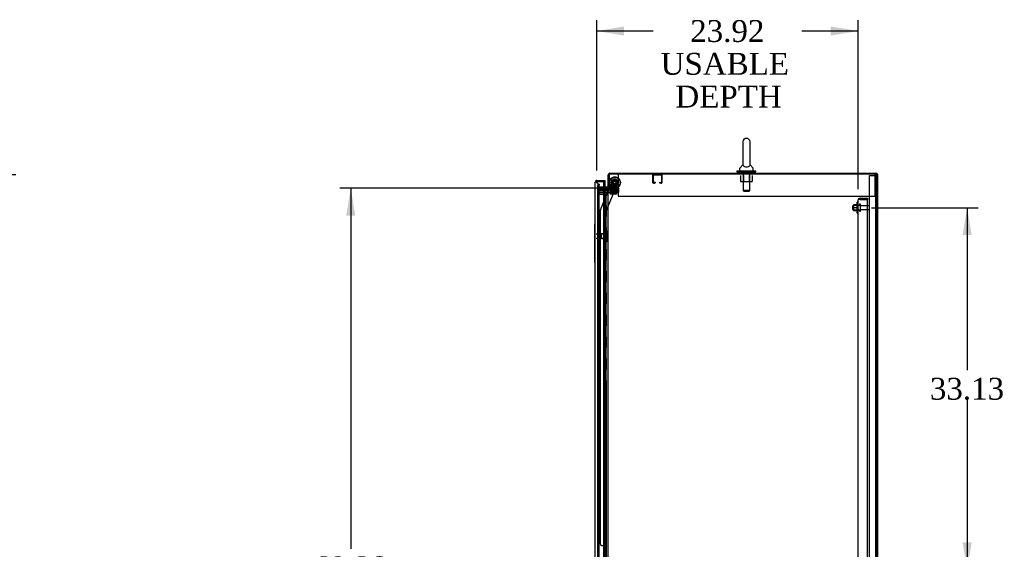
# Model space of a CAD drawing. Header units: inches. Extents: x 2 to 538, y -2 to 358.
# Tile 18 of 24: x 194 to 284, y 190 to 239. Entities that reach past the tile are written whole.
import ezdxf
from ezdxf.enums import TextEntityAlignment as Align
from ezdxf.lldxf.tags import DXFTag

# ---------------------------------------------------------------- set-up
doc = ezdxf.new("R2010")
doc.units = ezdxf.units.IN
doc.header["$MEASUREMENT"] = 0
for name, color, linetype in [('COM41309', 7, 'Continuous'), ('COM43135', 7, 'Continuous'), ('COM50570', 7, 'Continuous'), ('COM50800-2', 7, 'Continuous'), ('COM52265-5', 7, 'Continuous'), ('COM54746-68', 7, 'Continuous'), ('COM55702-64', 7, 'Continuous'), ('COM70096', 7, 'Continuous'), ('COM70099', 7, 'Continuous'), ('COM70108-4', 7, 'Continuous'), ('COM70219', 7, 'Continuous'), ('COM70839-4', 7, 'Continuous'), ('COM71153-4', 7, 'Continuous'), ('COM71154-4', 7, 'Continuous'), ('Default', 7, 'Continuous'), ('GSK86006', 7, 'Continuous'), ('LAB20183', 7, 'Continuous'), ('NTS16540', 7, 'Continuous'), ('NTS166105', 7, 'Continuous'), ('NTS166905', 7, 'Continuous'), ('NTS18147', 7, 'Continuous'), ('ROL87452', 7, 'Continuous'), ('RVT17786', 7, 'Continuous'), ('SCC180005', 7, 'Continuous'), ('SCS00680', 7, 'Continuous'), ('STD26094', 7, 'Continuous'), ('STD26265', 7, 'Continuous'), ('WAF25059', 7, 'Continuous'), ('WAF25362', 7, 'Continuous'), ('WAF25376', 7, 'Continuous'), ('WAM254785', 7, 'Continuous'), ('WAM30038', 7, 'Continuous')]:
    doc.layers.add(name, color=color, linetype=linetype)
doc.styles.add('SEACAD_Times_New_Roman', font='times.ttf')
tags = doc.linetypes.add('HIDDEN2', pattern=[0.1875, 0.125, -0.0625]).pattern_tags.tags
tags[6:7] = [DXFTag(74, 4), DXFTag(75, 0), DXFTag(340, '0'), DXFTag(46, 0.0), DXFTag(50, 0.0), DXFTag(44, 0.0), DXFTag(45, 0.0)]
tags[4:5] = [DXFTag(74, 4), DXFTag(75, 0), DXFTag(340, '0'), DXFTag(46, 0.0), DXFTag(50, 0.0), DXFTag(44, 0.0), DXFTag(45, 0.0)]
doc.dimstyles.new('HAMMOND_(STH_-_540x360)', dxfattribs={"dimtxt": 2, "dimasz": 2.5, "dimexe": 1, "dimexo": 1, "dimgap": 0.5, "dimtad": 0, "dimtih": 1, "dimtoh": 1, "dimzin": 0, "dimdsep": 46, "dimtxsty": 'SEACAD_Times_New_Roman', "dimblk1": '_SE_FILLED', "dimblk2": '_SE_FILLED', "dimsah": 1, "dimcen": 1, "dimadec": 0, "dimazin": 0, "dimtfac": 0.8, "dimtofl": 0, "dimtmove": 0, "dimatfit": 3, "dimfxl": 1, "dimtolj": 1, "dimtzin": 0, "dimarcsym": 0})

# ---------------------------------------------------------------- blocks, each defined once
blk = doc.blocks.new('SE2')
at = {"layer": 'COM41309', "color": 7, "linetype": 'HIDDEN2'}
for p, q in [((249.091, 224.72), (249.091, 224.535)), ((249.091, 224.535), (249.091, 222.72)), ((272.591, 224.72), (272.591, 224.535)), ((272.591, 224.535), (272.591, 222.72)), ((249.091, 222.72), (272.591, 222.72))]:
    blk.add_line(p, q, dxfattribs=at)
at = {"layer": 'COM43135', "color": 7, "linetype": 'HIDDEN2'}
for p, q in [((271.062, 222.35), (271.062, 222.351)), ((271.062, 222.351), (271.062, 222.351)), ((271.062, 222.351), (271.062, 222.351)), ((271.062, 154.72), (271.062, 222.35)), ((271.165, 222.41), (271.098, 222.46)), ((271.247, 222.41), (271.098, 222.41)), ((271.247, 222.41), (271.165, 222.41)), ((271.247, 222.535), (271.937, 222.535)), ((271.247, 222.41), (271.937, 222.41)), ((271.247, 222.41), (271.247, 222.41)), ((271.247, 222.41), (271.937, 222.41)), ((271.937, 222.535), (271.937, 222.41)), ((271.937, 154.66), (271.937, 222.41))]:
    blk.add_line(p, q, dxfattribs=at)
for start, end in [(143.80595, 179.87917), (179.94113, 180), (90, 143.80595)]:
    blk.add_arc((271.247, 222.35), 0.185, start, end, dxfattribs=at)
blk.add_open_spline([(271.098, 222.41), (271.086, 222.4), (271.077, 222.39), (271.068, 222.375), (271.066, 222.37), (271.063, 222.361), (271.062, 222.356), (271.062, 222.351)], degree=3, knots=[0, 0, 0, 0, 0.5, 0.5, 0.75, 0.75, 1, 1, 1, 1], dxfattribs=at)
at = {"layer": 'COM50570', "color": 7, "linetype": 'HIDDEN2'}
for p, q in [((252.281, 223.95), (252.281, 224.677)), ((252.321, 223.95), (252.321, 224.677)), ((252.324, 224.68), (253.051, 224.68)), ((253.054, 224.677), (253.054, 223.95)), ((253.094, 224.677), (253.094, 223.95)), ((252.426, 223.947), (252.324, 223.947)), ((252.426, 223.907), (252.324, 223.907)), ((252.429, 224.001), (252.429, 223.95)), ((252.469, 224.001), (252.429, 224.001)), ((252.469, 224.001), (252.469, 223.95)), ((252.906, 223.95), (252.906, 224.001)), ((252.906, 224.001), (252.946, 224.001)), ((252.946, 223.95), (252.946, 224.001)), ((253.051, 223.947), (252.949, 223.947)), ((253.051, 223.907), (252.949, 223.907))]:
    blk.add_line(p, q, dxfattribs=at)
for centre, radius, start, end in [((252.324, 224.677), 0.043, 90, 180), ((252.324, 224.677), 0.003, 90, 180), ((253.051, 224.677), 0.043, 0, 90), ((253.051, 224.677), 0.003, 0, 90), ((252.324, 223.95), 0.043, 180, 270), ((252.324, 223.95), 0.003, 180, 270), ((252.426, 223.95), 0.003, 270, 0), ((252.426, 223.95), 0.043, 270, 0), ((252.949, 223.95), 0.043, 180, 270), ((252.949, 223.95), 0.003, 180, 270), ((253.051, 223.95), 0.003, 270, 0), ((253.051, 223.95), 0.043, 270, 0)]:
    blk.add_arc(centre, radius, start, end, dxfattribs=at)
at = {"layer": 'COM50800-2', "color": 7, "linetype": 'HIDDEN2'}
blk.add_line((272.749, 152.785), (272.749, 224.72), dxfattribs=at)
at = {"layer": 'COM50800-2', "color": 7, "linetype": 'Continuous'}
for p, q in [((272.874, 224.72), (272.779, 224.72)), ((272.874, 152.785), (272.874, 224.72))]:
    blk.add_line(p, q, dxfattribs=at)
at = {"layer": 'COM52265-5', "color": 7, "linetype": 'Continuous'}
for p, q in [((272.779, 224.72), (248.281, 224.72)), ((248.281, 224.72), (248.281, 223.47)), ((272.779, 152.785), (272.779, 224.72)), ((247.769, 223.44), (248.138, 223.44)), ((248.186, 223.44), (248.138, 223.44)), ((248.186, 223.44), (248.329, 223.44)), ((248.186, 154.065), (248.186, 223.44)), ((248.329, 223.47), (248.281, 223.47)), ((248.329, 223.44), (248.329, 223.47))]:
    blk.add_line(p, q, dxfattribs=at)
at = {"layer": 'COM52265-5', "color": 7, "linetype": 'HIDDEN2'}
for p, q in [((247.219, 223.44), (247.769, 223.44)), ((247.219, 154.065), (247.219, 223.44))]:
    blk.add_line(p, q, dxfattribs=at)
at = {"layer": 'COM54746-68', "color": 7, "linetype": 'HIDDEN2'}
for p, q in [((247.769, 222.859), (247.283, 222.859)), ((247.283, 222.859), (247.283, 154.859)), ((247.826, 222.868), (247.826, 222.894)), ((247.826, 222.894), (247.876, 222.894)), ((247.876, 222.868), (247.826, 222.868)), ((247.838, 222.868), (247.838, 222.859)), ((247.838, 222.859), (247.838, 154.859)), ((247.876, 222.894), (247.901, 222.894)), ((247.876, 222.868), (247.901, 222.868)), ((247.888, 221.859), (247.888, 222.859)), ((247.901, 222.894), (247.951, 222.894)), ((247.951, 222.868), (247.901, 222.868)), ((247.929, 221.859), (247.929, 222.859)), ((247.938, 222.859), (247.938, 222.868)), ((247.938, 154.859), (247.938, 222.859)), ((247.951, 222.894), (247.951, 222.868)), ((248.005, 221.859), (248.005, 222.859)), ((247.877, 220.859), (247.877, 221.859)), ((247.974, 221.859), (248.005, 221.859)), ((248, 221.859), (248, 220.859)), ((248.005, 220.859), (248.005, 221.859)), ((247.888, 219.859), (247.888, 220.859)), ((247.929, 219.859), (247.929, 220.859)), ((247.974, 220.859), (248.005, 220.859)), ((248.005, 219.859), (248.005, 220.859)), ((247.877, 218.859), (247.877, 219.859)), ((247.974, 219.859), (248.005, 219.859)), ((248, 219.859), (248, 218.859)), ((248.005, 218.859), (248.005, 219.859)), ((247.888, 217.859), (247.888, 218.859)), ((247.929, 217.859), (247.929, 218.859)), ((247.974, 218.859), (248.005, 218.859)), ((248.005, 217.859), (248.005, 218.859)), ((247.877, 216.859), (247.877, 217.859)), ((247.974, 217.859), (248.005, 217.859)), ((248, 217.859), (248, 216.859)), ((248.005, 216.859), (248.005, 217.859)), ((247.888, 215.859), (247.888, 216.859)), ((247.929, 215.859), (247.929, 216.859)), ((247.974, 216.859), (248.005, 216.859)), ((248.005, 215.859), (248.005, 216.859)), ((247.877, 214.859), (247.877, 215.859)), ((247.974, 215.859), (248.005, 215.859)), ((248, 215.859), (248, 214.859)), ((248.005, 214.859), (248.005, 215.859)), ((247.888, 213.859), (247.888, 214.859)), ((247.929, 213.859), (247.929, 214.859)), ((247.974, 214.859), (248.005, 214.859)), ((248.005, 213.859), (248.005, 214.859)), ((247.877, 212.859), (247.877, 213.859)), ((247.974, 213.859), (248.005, 213.859)), ((248, 213.859), (248, 212.859)), ((248.005, 212.859), (248.005, 213.859)), ((247.888, 211.859), (247.888, 212.859)), ((247.929, 211.859), (247.929, 212.859)), ((247.974, 212.859), (248.005, 212.859)), ((248.005, 211.859), (248.005, 212.859)), ((247.877, 210.859), (247.877, 211.859)), ((247.974, 211.859), (248.005, 211.859)), ((248, 211.859), (248, 210.859)), ((248.005, 210.859), (248.005, 211.859)), ((247.888, 209.859), (247.888, 210.859)), ((247.929, 209.859), (247.929, 210.859)), ((247.974, 210.859), (248.005, 210.859)), ((248.005, 209.859), (248.005, 210.859)), ((247.877, 208.859), (247.877, 209.859)), ((247.974, 209.859), (248.005, 209.859)), ((248, 209.859), (248, 208.859)), ((248.005, 208.859), (248.005, 209.859)), ((247.888, 207.859), (247.888, 208.859)), ((247.929, 207.859), (247.929, 208.859)), ((247.974, 208.859), (248.005, 208.859)), ((248.005, 207.859), (248.005, 208.859)), ((247.877, 206.859), (247.877, 207.859)), ((247.974, 207.859), (248.005, 207.859)), ((248, 207.859), (248, 206.859)), ((248.005, 206.859), (248.005, 207.859)), ((247.888, 205.859), (247.888, 206.859)), ((247.929, 205.859), (247.929, 206.859)), ((247.974, 206.859), (248.005, 206.859)), ((248.005, 205.859), (248.005, 206.859)), ((247.877, 204.859), (247.877, 205.859)), ((247.974, 205.859), (248.005, 205.859)), ((248, 205.859), (248, 204.859)), ((248.005, 204.859), (248.005, 205.859)), ((247.888, 203.859), (247.888, 204.859)), ((247.929, 203.859), (247.929, 204.859)), ((247.974, 204.859), (248.005, 204.859)), ((248.005, 203.859), (248.005, 204.859)), ((247.877, 202.859), (247.877, 203.859)), ((247.974, 203.859), (248.005, 203.859)), ((248, 203.859), (248, 202.859)), ((248.005, 202.859), (248.005, 203.859)), ((247.888, 201.859), (247.888, 202.859)), ((247.929, 201.859), (247.929, 202.859)), ((247.974, 202.859), (248.005, 202.859)), ((248.005, 201.859), (248.005, 202.859)), ((247.877, 200.859), (247.877, 201.859)), ((247.974, 201.859), (248.005, 201.859)), ((248, 201.859), (248, 200.859)), ((248.005, 200.859), (248.005, 201.859)), ((247.888, 199.859), (247.888, 200.859)), ((247.929, 199.859), (247.929, 200.859)), ((247.974, 200.859), (248.005, 200.859)), ((248.005, 199.859), (248.005, 200.859)), ((247.877, 198.859), (247.877, 199.859)), ((247.974, 199.859), (248.005, 199.859)), ((248, 199.859), (248, 198.859)), ((248.005, 198.859), (248.005, 199.859)), ((247.888, 197.859), (247.888, 198.859)), ((247.929, 197.859), (247.929, 198.859)), ((247.974, 198.859), (248.005, 198.859)), ((248.005, 197.859), (248.005, 198.859)), ((247.877, 196.859), (247.877, 197.859)), ((247.974, 197.859), (248.005, 197.859)), ((248, 197.859), (248, 196.859)), ((248.005, 196.859), (248.005, 197.859)), ((247.888, 195.859), (247.888, 196.859)), ((247.929, 195.859), (247.929, 196.859)), ((247.974, 196.859), (248.005, 196.859)), ((248.005, 195.859), (248.005, 196.859)), ((247.877, 194.859), (247.877, 195.859)), ((247.974, 195.859), (248.005, 195.859)), ((248, 195.859), (248, 194.859)), ((248.005, 194.859), (248.005, 195.859)), ((247.888, 193.859), (247.888, 194.859)), ((247.929, 193.859), (247.929, 194.859)), ((247.974, 194.859), (248.005, 194.859)), ((248.005, 193.859), (248.005, 194.859)), ((247.877, 192.859), (247.877, 193.859)), ((247.974, 193.859), (248.005, 193.859)), ((248, 193.859), (248, 192.859)), ((248.005, 192.859), (248.005, 193.859)), ((247.888, 191.859), (247.888, 192.859)), ((247.929, 191.859), (247.929, 192.859)), ((247.974, 192.859), (248.005, 192.859)), ((248.005, 191.859), (248.005, 192.859)), ((247.877, 190.859), (247.877, 191.859)), ((247.974, 191.859), (248.005, 191.859)), ((248, 191.859), (248, 190.859)), ((248.005, 190.859), (248.005, 191.859)), ((247.888, 189.859), (247.888, 190.859)), ((247.929, 189.859), (247.929, 190.859)), ((247.974, 190.859), (248.005, 190.859)), ((248.005, 189.859), (248.005, 190.859))]:
    blk.add_line(p, q, dxfattribs=at)
at = {"layer": 'COM54746-68', "color": 7, "linetype": 'Continuous'}
for p, q in [((247.771, 222.859), (247.769, 222.859)), ((247.974, 222.859), (247.771, 222.859)), ((247.771, 222.859), (247.771, 221.859)), ((248.186, 222.859), (247.974, 222.859)), ((247.974, 222.859), (247.974, 221.859)), ((247.771, 221.859), (247.974, 221.859)), ((247.771, 221.859), (247.974, 221.859)), ((247.771, 221.859), (247.771, 220.859)), ((247.974, 221.859), (247.974, 220.859)), ((247.771, 220.859), (247.771, 219.859)), ((247.771, 220.859), (247.974, 220.859)), ((247.771, 220.859), (247.974, 220.859)), ((247.974, 220.859), (247.974, 219.859)), ((247.771, 219.859), (247.974, 219.859)), ((247.771, 219.859), (247.974, 219.859)), ((247.771, 219.859), (247.771, 218.859)), ((247.974, 219.859), (247.974, 218.859)), ((247.771, 218.859), (247.771, 217.859)), ((247.771, 218.859), (247.974, 218.859)), ((247.771, 218.859), (247.974, 218.859)), ((247.974, 218.859), (247.974, 217.859)), ((247.771, 217.859), (247.974, 217.859)), ((247.771, 217.859), (247.974, 217.859)), ((247.771, 217.859), (247.771, 216.859)), ((247.974, 217.859), (247.974, 216.859)), ((247.771, 216.859), (247.771, 215.859)), ((247.771, 216.859), (247.974, 216.859)), ((247.771, 216.859), (247.974, 216.859)), ((247.974, 216.859), (247.974, 215.859)), ((247.771, 215.859), (247.974, 215.859)), ((247.771, 215.859), (247.974, 215.859)), ((247.771, 215.859), (247.771, 214.859)), ((247.974, 215.859), (247.974, 214.859)), ((247.771, 214.859), (247.771, 213.859)), ((247.771, 214.859), (247.974, 214.859)), ((247.771, 214.859), (247.974, 214.859)), ((247.974, 214.859), (247.974, 213.859)), ((247.771, 213.859), (247.974, 213.859)), ((247.771, 213.859), (247.974, 213.859)), ((247.771, 213.859), (247.771, 212.859)), ((247.974, 213.859), (247.974, 212.859)), ((247.771, 212.859), (247.771, 211.859)), ((247.771, 212.859), (247.974, 212.859)), ((247.771, 212.859), (247.974, 212.859)), ((247.974, 212.859), (247.974, 211.859)), ((247.771, 211.859), (247.974, 211.859)), ((247.771, 211.859), (247.974, 211.859)), ((247.771, 211.859), (247.771, 210.859)), ((247.974, 211.859), (247.974, 210.859)), ((247.771, 210.859), (247.771, 209.859)), ((247.771, 210.859), (247.974, 210.859)), ((247.771, 210.859), (247.974, 210.859)), ((247.974, 210.859), (247.974, 209.859)), ((247.771, 209.859), (247.974, 209.859)), ((247.771, 209.859), (247.974, 209.859)), ((247.771, 209.859), (247.771, 208.859)), ((247.974, 209.859), (247.974, 208.859)), ((247.771, 208.859), (247.771, 207.859)), ((247.771, 208.859), (247.974, 208.859)), ((247.771, 208.859), (247.974, 208.859)), ((247.974, 208.859), (247.974, 207.859)), ((247.771, 207.859), (247.974, 207.859)), ((247.771, 207.859), (247.974, 207.859)), ((247.771, 207.859), (247.771, 206.859)), ((247.974, 207.859), (247.974, 206.859)), ((247.771, 206.859), (247.771, 205.859)), ((247.771, 206.859), (247.974, 206.859)), ((247.771, 206.859), (247.974, 206.859)), ((247.974, 206.859), (247.974, 205.859)), ((247.771, 205.859), (247.974, 205.859)), ((247.771, 205.859), (247.974, 205.859)), ((247.771, 205.859), (247.771, 204.859)), ((247.974, 205.859), (247.974, 204.859)), ((247.771, 204.859), (247.771, 203.859)), ((247.771, 204.859), (247.974, 204.859)), ((247.771, 204.859), (247.974, 204.859)), ((247.974, 204.859), (247.974, 203.859)), ((247.771, 203.859), (247.974, 203.859)), ((247.771, 203.859), (247.974, 203.859)), ((247.771, 203.859), (247.771, 202.859)), ((247.974, 203.859), (247.974, 202.859)), ((247.771, 202.859), (247.771, 201.859)), ((247.771, 202.859), (247.974, 202.859)), ((247.771, 202.859), (247.974, 202.859)), ((247.974, 202.859), (247.974, 201.859)), ((247.771, 201.859), (247.974, 201.859)), ((247.771, 201.859), (247.974, 201.859)), ((247.771, 201.859), (247.771, 200.859)), ((247.974, 201.859), (247.974, 200.859)), ((247.771, 200.859), (247.771, 199.859)), ((247.771, 200.859), (247.974, 200.859)), ((247.771, 200.859), (247.974, 200.859)), ((247.974, 200.859), (247.974, 199.859)), ((247.771, 199.859), (247.974, 199.859)), ((247.771, 199.859), (247.974, 199.859)), ((247.771, 199.859), (247.771, 198.859)), ((247.974, 199.859), (247.974, 198.859)), ((247.771, 198.859), (247.771, 197.859)), ((247.771, 198.859), (247.974, 198.859)), ((247.771, 198.859), (247.974, 198.859)), ((247.974, 198.859), (247.974, 197.859)), ((247.771, 197.859), (247.974, 197.859)), ((247.771, 197.859), (247.974, 197.859)), ((247.771, 197.859), (247.771, 196.859)), ((247.974, 197.859), (247.974, 196.859)), ((247.771, 196.859), (247.771, 195.859)), ((247.771, 196.859), (247.974, 196.859)), ((247.771, 196.859), (247.974, 196.859)), ((247.974, 196.859), (247.974, 195.859)), ((247.771, 195.859), (247.974, 195.859)), ((247.771, 195.859), (247.974, 195.859)), ((247.771, 195.859), (247.771, 194.859)), ((247.974, 195.859), (247.974, 194.859)), ((247.771, 194.859), (247.771, 193.859)), ((247.771, 194.859), (247.974, 194.859)), ((247.771, 194.859), (247.974, 194.859)), ((247.974, 194.859), (247.974, 193.859)), ((247.771, 193.859), (247.974, 193.859)), ((247.771, 193.859), (247.974, 193.859)), ((247.771, 193.859), (247.771, 192.859)), ((247.974, 193.859), (247.974, 192.859)), ((247.771, 192.859), (247.771, 191.859)), ((247.771, 192.859), (247.974, 192.859)), ((247.771, 192.859), (247.974, 192.859)), ((247.974, 192.859), (247.974, 191.859)), ((247.771, 191.859), (247.974, 191.859)), ((247.771, 191.859), (247.974, 191.859)), ((247.771, 191.859), (247.771, 190.859)), ((247.974, 191.859), (247.974, 190.859)), ((247.771, 190.859), (247.771, 189.859)), ((247.771, 190.859), (247.974, 190.859)), ((247.771, 190.859), (247.974, 190.859)), ((247.974, 190.859), (247.974, 189.859))]:
    blk.add_line(p, q, dxfattribs=at)
at = {"layer": 'COM55702-64', "color": 7, "linetype": 'HIDDEN2'}
for p, q in [((272.124, 152.867), (272.124, 224.617)), ((272.124, 224.617), (272.312, 224.617)), ((272.312, 224.617), (272.562, 224.617)), ((272.562, 224.617), (272.677, 224.617)), ((272.677, 152.867), (272.677, 224.617)), ((272.677, 224.617), (272.749, 224.617))]:
    blk.add_line(p, q, dxfattribs=at)
at = {"layer": 'COM70096', "color": 7, "linetype": 'HIDDEN2'}
for p, q in [((247.219, 223.315), (248.368, 223.315)), ((248.329, 223.44), (248.368, 223.44)), ((248.368, 223.44), (249.118, 223.44)), ((249.118, 223.315), (248.368, 223.315)), ((249.118, 223.44), (249.118, 223.315))]:
    blk.add_line(p, q, dxfattribs=at)
at = {"layer": 'COM70099', "color": 7, "linetype": 'HIDDEN2'}
for p, q in [((247.219, 223.19), (248.368, 223.19)), ((247.219, 223.065), (248.368, 223.065)), ((248.368, 223.19), (249.118, 223.19)), ((249.118, 223.065), (248.368, 223.065)), ((249.118, 223.19), (249.118, 223.065))]:
    blk.add_line(p, q, dxfattribs=at)
at = {"layer": 'COM70108-4', "color": 7, "linetype": 'Continuous'}
for p, q in [((248.186, 223.47), (248.186, 224.672)), ((248.329, 224.815), (272.779, 224.815)), ((272.779, 224.72), (272.779, 224.815)), ((248.138, 223.535), (247.769, 223.535)), ((248.281, 223.47), (248.186, 223.47))]:
    blk.add_line(p, q, dxfattribs=at)
at = {"layer": 'COM70108-4', "color": 7, "linetype": 'HIDDEN2'}
for p, q in [((260.498, 224.815), (260.498, 224.72)), ((261.185, 224.72), (261.185, 224.815)), ((247.217, 223.591), (247.219, 223.608)), ((247.219, 223.608), (247.26, 223.837)), ((247.26, 223.837), (247.353, 223.82)), ((247.353, 223.82), (247.313, 223.592)), ((247.313, 223.592), (247.313, 223.574)), ((247.769, 223.535), (247.36, 223.535)), ((248.118, 223.44), (248.118, 223.535)), ((248.186, 223.583), (248.281, 223.583))]:
    blk.add_line(p, q, dxfattribs=at)
at = {"layer": 'COM70108-4', "color": 7, "linetype": 'Continuous'}
for centre, radius, start, end in [((248.329, 224.672), 0.143, 90, 180), ((248.138, 223.583), 0.048, 270, 0), ((248.138, 223.583), 0.143, 270, 307.79488)]:
    blk.add_arc(centre, radius, start, end, dxfattribs=at)
at = {"layer": 'COM70108-4', "color": 7, "linetype": 'HIDDEN2'}
for centre, radius, start, end in [((248.329, 224.672), 0.048, 90, 180), ((247.36, 223.583), 0.143, 177.13468, 270), ((247.36, 223.583), 0.048, 191.71679, 270), ((248.138, 223.583), 0.143, 307.79488, 0)]:
    blk.add_arc(centre, radius, start, end, dxfattribs=at)
at = {"layer": 'COM70219', "color": 7, "linetype": 'HIDDEN2'}
for p, q in [((247.344, 223.432), (247.344, 223.682)), ((247.344, 154.285), (247.344, 223.432))]:
    blk.add_line(p, q, dxfattribs=at)
blk.add_arc((247.094, 223.682), 0.25, 0, 90, dxfattribs=at)
at = {"layer": 'COM70839-4', "color": 7, "linetype": 'HIDDEN2'}
for p, q in [((247.479, 221.477), (248.61, 224.208)), ((248.001, 221.349), (249.1, 224.005)), ((248.001, 221.349), (249.1, 224.005)), ((248.304, 223.47), (248.61, 224.208)), ((248.773, 224.276), (249.033, 224.169)), ((248.773, 224.276), (249.033, 224.169)), ((247.479, 221.477), (248.292, 223.44)), ((247.483, 190.878), (247.47, 221.429)), ((248.014, 189.503), (248.001, 221.349)), ((247.483, 190.878), (247.483, 190.878)), ((247.608, 190.753), (247.819, 190.753)), ((247.608, 190.753), (247.819, 190.753)), ((247.944, 190.628), (247.944, 189.616))]:
    blk.add_line(p, q, dxfattribs=at)
at = {"layer": 'COM70839-4', "color": 7, "linetype": 'Continuous'}
blk.add_line((248.292, 223.44), (248.304, 223.47), dxfattribs=at)
at = {"layer": 'COM70839-4', "color": 7, "linetype": 'HIDDEN2'}
blk.add_circle((248.781, 223.969), 0.129, dxfattribs=at)
for centre, start, end in [((248.725, 224.161), 67.51229, 157.51229), ((248.985, 224.053), 337.51229, 67.51229), ((247.595, 221.43), 157.51229, 180.02429), ((247.608, 190.878), 180.02429, 270.02429), ((247.819, 190.628), 0.02429, 90.02429)]:
    blk.add_arc(centre, 0.125, start, end, dxfattribs=at)
at = {"layer": 'COM71153-4', "color": 7, "linetype": 'HIDDEN2'}
for p, q in [((247.029, 224.057), (247.007, 224.057)), ((247.007, 224.057), (247.142, 224.057))]:
    blk.add_line(p, q, dxfattribs=at)
at = {"layer": 'COM71153-4', "color": 7, "linetype": 'Continuous'}
blk.add_arc((247.142, 224.009), 0.143, 142.49641, 160.38706, dxfattribs=at)
at = {"layer": 'COM71154-4', "color": 7, "linetype": 'Continuous'}
for p, q in [((246.999, 224.009), (246.999, 224.01)), ((246.999, 224.01), (246.999, 224.01)), ((246.999, 224.01), (246.999, 224.01)), ((246.999, 153.708), (246.999, 224.009)), ((247.079, 224.057), (247.029, 224.096)), ((247.142, 224.057), (247.029, 224.057)), ((247.142, 224.057), (247.079, 224.057)), ((247.142, 224.152), (247.874, 224.152)), ((247.769, 224.057), (247.142, 224.057)), ((247.142, 224.057), (247.142, 224.057)), ((247.142, 224.057), (247.874, 224.057)), ((247.769, 153.66), (247.769, 224.057)), ((247.769, 224.057), (247.874, 224.057)), ((247.874, 224.152), (247.874, 224.057)), ((247.874, 224.057), (247.874, 223.535))]:
    blk.add_line(p, q, dxfattribs=at)
at = {"layer": 'COM71154-4', "color": 7, "linetype": 'HIDDEN2'}
blk.add_line((247.874, 223.535), (247.874, 153.97), dxfattribs=at)
at = {"layer": 'COM71154-4', "color": 7, "linetype": 'Continuous'}
for start, end in [(142.49641, 179.84393), (179.92383, 180), (90, 142.49641)]:
    blk.add_arc((247.142, 224.009), 0.143, start, end, dxfattribs=at)
blk.add_open_spline([(247.029, 224.057), (247.019, 224.049), (247.012, 224.041), (247.004, 224.029), (247.002, 224.025), (247, 224.018), (246.999, 224.014), (246.999, 224.01)], degree=3, knots=[0, 0, 0, 0, 0.5, 0.5, 0.75, 0.75, 1, 1, 1, 1], dxfattribs=at)
at = {"layer": 'GSK86006', "color": 7, "linetype": 'HIDDEN2'}
for p, q in [((247.219, 223.315), (248.368, 223.315)), ((247.219, 223.19), (248.368, 223.19)), ((248.368, 223.315), (249.118, 223.315)), ((249.118, 223.19), (248.368, 223.19)), ((249.118, 223.315), (249.118, 223.19))]:
    blk.add_line(p, q, dxfattribs=at)
at = {"layer": 'LAB20183', "color": 7, "linetype": 'Continuous'}
for p, q in [((246.969, 219.777), (246.969, 220.152)), ((246.969, 220.152), (246.999, 220.152)), ((246.969, 219.604), (246.952, 219.604)), ((246.954, 219.463), (246.952, 219.463)), ((246.954, 219.41), (246.952, 219.41)), ((246.952, 219.375), (246.969, 219.375)), ((246.954, 219.587), (246.969, 219.587)), ((246.954, 219.587), (246.954, 219.52)), ((246.954, 219.52), (246.954, 219.499)), ((246.954, 219.52), (246.969, 219.52)), ((246.954, 219.513), (246.954, 219.509)), ((246.954, 219.507), (246.954, 219.494)), ((246.954, 219.499), (246.969, 219.499)), ((246.954, 219.499), (246.954, 219.474)), ((246.954, 219.474), (246.969, 219.474)), ((246.954, 219.474), (246.954, 219.395)), ((246.969, 217.027), (246.969, 219.777)), ((246.969, 216.652), (246.969, 217.027)), ((246.969, 216.652), (246.999, 216.652))]:
    blk.add_line(p, q, dxfattribs=at)
at = {"layer": 'NTS16540', "color": 7, "linetype": 'HIDDEN2'}
for p, q in [((248.844, 223.54), (248.344, 223.54)), ((248.344, 223.44), (248.344, 223.54)), ((248.448, 223.44), (248.448, 223.41)), ((248.458, 223.4), (248.731, 223.4)), ((248.469, 223.44), (248.469, 223.54)), ((248.573, 223.44), (248.573, 223.41)), ((248.856, 223.4), (248.731, 223.4)), ((248.741, 223.41), (248.741, 223.44)), ((248.844, 223.44), (248.844, 223.54)), ((248.969, 223.54), (248.844, 223.54)), ((248.866, 223.41), (248.866, 223.44)), ((248.969, 223.44), (248.969, 223.54))]:
    blk.add_line(p, q, dxfattribs=at)
for centre, start, end in [((248.458, 223.41), 180, 270), ((248.583, 223.41), 180, 270), ((248.731, 223.41), 270, 0), ((248.856, 223.41), 270, 0)]:
    blk.add_arc(centre, 0.01, start, end, dxfattribs=at)
at = {"layer": 'NTS166105', "color": 7, "linetype": 'HIDDEN2'}
for p, q in [((270.646, 221.937), (270.646, 221.658)), ((270.966, 221.937), (270.646, 221.937)), ((270.646, 221.658), (270.646, 221.387)), ((270.966, 221.658), (270.646, 221.658)), ((270.966, 221.387), (270.646, 221.387))]:
    blk.add_line(p, q, dxfattribs=at)
at = {"layer": 'NTS166905', "color": 7, "linetype": 'HIDDEN2'}
for p, q in [((260.304, 224.595), (260.304, 224.05)), ((260.578, 224.595), (260.578, 224.05)), ((261.104, 224.595), (261.104, 224.05)), ((261.376, 224.595), (261.376, 224.05)), ((260.304, 224.05), (260.578, 224.05)), ((260.578, 224.05), (261.104, 224.05)), ((261.104, 224.05), (261.376, 224.05))]:
    blk.add_line(p, q, dxfattribs=at)
at = {"layer": 'NTS18147', "color": 7, "linetype": 'HIDDEN2'}
for p, q in [((247.564, 218.837), (247.564, 219.277)), ((248.002, 219.277), (247.564, 219.277)), ((248.002, 219.553), (248.002, 219.557)), ((248.065, 219.557), (248.002, 219.557)), ((248.002, 219.553), (248.002, 219.364)), ((248.002, 219.553), (248.065, 219.553)), ((248.002, 219.364), (248.002, 219.246)), ((248.065, 219.364), (248.002, 219.364)), ((248.002, 219.246), (248.002, 218.869)), ((248.002, 219.246), (248.065, 219.246)), ((248.065, 219.553), (248.065, 219.557)), ((248.065, 219.246), (248.065, 219.364)), ((248.127, 219.404), (248.127, 219.458)), ((247.564, 218.837), (248.002, 218.837)), ((248.002, 218.869), (248.002, 218.751)), ((248.065, 218.869), (248.002, 218.869)), ((248.002, 218.751), (248.002, 218.562)), ((248.002, 218.751), (248.065, 218.751)), ((248.002, 218.562), (248.002, 218.557)), ((248.065, 218.562), (248.002, 218.562)), ((248.002, 218.557), (248.065, 218.557)), ((248.065, 218.751), (248.065, 218.869)), ((248.065, 218.562), (248.065, 218.557)), ((248.127, 218.656), (248.127, 218.711))]:
    blk.add_line(p, q, dxfattribs=at)
blk.add_arc((247.808, 219.057), 0.318, 323.63381, 36.36619, dxfattribs=at)
for centre, start_param, end_param in [((247.808, 219.458), 2.506883, 3.776302), ((247.808, 219.404), 2.506883, 3.141593), ((247.808, 218.711), 3.141593, 3.776302), ((247.808, 218.656), 2.506883, 3.776302)]:
    blk.add_ellipse(centre, major_axis=(-0.318, 0), ratio=0.5, start_param=start_param, end_param=end_param, dxfattribs=at)
at = {"layer": 'ROL87452', "color": 7, "linetype": 'HIDDEN2'}
for p, q in [((248.296, 223.969), (248.296, 223.962)), ((249.296, 223.962), (249.296, 223.969))]:
    blk.add_line(p, q, dxfattribs=at)
for radius in [0.5, 0.206]:
    blk.add_circle((248.781, 223.969), radius, dxfattribs=at)
for centre, major_axis in [((248.796, 223.969), (0.5, 0)), ((248.796, 223.965), (-0.125, 0))]:
    blk.add_ellipse(centre, major_axis=major_axis, ratio=0.999924, start_param=0, end_param=3.141593, dxfattribs=at)
for major_axis in [(0.5, 0), (-0.125, 0)]:
    blk.add_ellipse((248.796, 223.962), major_axis=major_axis, ratio=0.999924, dxfattribs=at)
at = {"layer": 'RVT17786', "color": 7, "linetype": 'HIDDEN2'}
for radius in [0.217, 0.125]:
    blk.add_circle((248.781, 223.969), radius, dxfattribs=at)
for start, end in [(270.02429, 280.84599), (0, 20.19655), (349.52076, 0)]:
    blk.add_arc((248.781, 223.969), 0.217, start, end, dxfattribs=at)
at = {"layer": 'SCC180005', "color": 7, "linetype": 'HIDDEN2'}
for p, q in [((248.471, 223.815), (248.717, 223.815)), ((248.471, 223.815), (248.471, 223.065)), ((248.596, 223.815), (248.596, 223.065)), ((248.717, 223.065), (248.717, 223.815)), ((248.842, 223.815), (248.719, 223.815)), ((248.842, 223.065), (248.842, 223.815)), ((248.378, 223.065), (248.378, 222.891)), ((248.594, 222.891), (248.378, 222.891)), ((248.503, 223.065), (248.503, 222.891)), ((248.594, 223.065), (248.594, 222.891)), ((248.81, 222.891), (248.594, 222.891)), ((248.719, 223.065), (248.719, 222.891)), ((248.81, 223.065), (248.81, 222.891)), ((248.935, 222.891), (248.81, 222.891)), ((248.935, 223.065), (248.935, 222.891))]:
    blk.add_line(p, q, dxfattribs=at)
at = {"layer": 'SCS00680', "color": 7, "linetype": 'Continuous'}
for p, q in [((260.51, 227.674), (260.51, 225.603)), ((261.173, 225.603), (261.173, 227.674)), ((260.501, 225.594), (260.23, 225.267)), ((261.453, 225.267), (261.181, 225.594)), ((260.216, 225.229), (260.216, 225.109)), ((261.466, 225.109), (261.466, 225.229))]:
    blk.add_line(p, q, dxfattribs=at)
at = {"layer": 'SCS00680', "color": 7, "linetype": 'HIDDEN2'}
for p, q in [((260.529, 225.049), (260.529, 223.234)), ((261.153, 223.234), (261.153, 225.049)), ((261.153, 223.234), (260.529, 223.234)), ((260.529, 223.234), (260.589, 223.174)), ((260.589, 223.174), (261.093, 223.174)), ((261.093, 223.174), (261.153, 223.234))]:
    blk.add_line(p, q, dxfattribs=at)
at = {"layer": 'SCS00680', "color": 7, "linetype": 'Continuous'}
for centre, radius, start, end in [((260.841, 227.674), 0.331, 0, 180), ((260.276, 225.229), 0.06, 140.32138, 180), ((260.276, 225.109), 0.06, 180, 270), ((261.406, 225.109), 0.06, 270, 0), ((261.406, 225.229), 0.06, 0, 39.67862)]:
    blk.add_arc(centre, radius, start, end, dxfattribs=at)
blk.add_open_spline([(260.51, 225.613), (260.51, 225.608), (260.509, 225.588), (260.52, 225.541), (260.533, 225.513), (260.583, 225.46), (260.62, 225.436), (260.721, 225.4), (260.785, 225.39), (260.915, 225.392), (260.977, 225.404), (261.074, 225.442), (261.108, 225.468), (261.154, 225.521), (261.165, 225.549), (261.173, 225.592), (261.173, 225.608), (261.172, 225.613)], degree=3, knots=[0.1946281, 0.1946281, 0.1946281, 0.1946281, 0.25, 0.25, 0.3125, 0.3125, 0.375, 0.375, 0.4375, 0.4375, 0.5, 0.5, 0.5625, 0.5625, 0.625, 0.625, 0.6751602, 0.6751602, 0.6751602, 0.6751602], dxfattribs=at)
at = {"layer": 'STD26094', "color": 7, "linetype": 'HIDDEN2'}
for p, q in [((270.6, 221.848), (270.562, 221.81)), ((270.562, 221.81), (270.562, 221.51)), ((270.6, 221.473), (270.6, 221.848)), ((271.187, 221.848), (270.6, 221.848)), ((271.257, 221.985), (271.217, 221.985)), ((271.287, 221.365), (271.287, 221.955)), ((272.064, 221.825), (271.287, 221.825)), ((270.562, 221.51), (270.6, 221.473)), ((270.6, 221.473), (271.187, 221.473)), ((271.217, 221.335), (271.257, 221.335)), ((271.287, 221.495), (272.064, 221.495))]:
    blk.add_line(p, q, dxfattribs=at)
for centre, radius, start, end in [((271.217, 221.955), 0.03, 90, 180), ((271.257, 221.955), 0.03, 0, 90), ((272.064, 221.765), 0.06, 0, 90), ((271.217, 221.365), 0.03, 180, 270), ((271.257, 221.365), 0.03, 270, 0), ((272.064, 221.555), 0.06, 270, 0)]:
    blk.add_arc(centre, radius, start, end, dxfattribs=at)
at = {"layer": 'STD26265', "color": 7, "linetype": 'HIDDEN2'}
for p, q in [((248.059, 219.242), (247.094, 219.242)), ((248.059, 219.242), (248.059, 218.872)), ((248.094, 219.207), (248.059, 219.242)), ((248.094, 218.907), (248.094, 219.207)), ((247.094, 218.872), (248.059, 218.872)), ((248.059, 218.872), (248.094, 218.907))]:
    blk.add_line(p, q, dxfattribs=at)
at = {"layer": 'WAF25059', "color": 7, "linetype": 'HIDDEN2'}
for p, q in [((270.966, 221.16), (270.966, 222.16)), ((271.062, 222.16), (270.966, 222.16)), ((270.966, 221.16), (271.062, 221.16))]:
    blk.add_line(p, q, dxfattribs=at)
at = {"layer": 'WAF25362', "color": 7, "linetype": 'Continuous'}
for p, q in [((259.966, 225.049), (261.716, 225.049)), ((259.966, 225.049), (259.966, 224.94)), ((259.966, 224.94), (261.716, 224.94)), ((261.716, 224.94), (261.716, 225.049))]:
    blk.add_line(p, q, dxfattribs=at)
at = {"layer": 'WAF25376', "color": 7, "linetype": 'HIDDEN2'}
for p, q in [((248.481, 223.971), (248.481, 223.97)), ((248.481, 223.961), (248.481, 223.96)), ((249.111, 223.97), (249.111, 223.971)), ((249.111, 223.96), (249.111, 223.961))]:
    blk.add_line(p, q, dxfattribs=at)
for radius in [0.315, 0.14]:
    blk.add_circle((248.781, 223.969), radius, dxfattribs=at)
for centre, major_axis, start_param, end_param in [((248.796, 223.971), (0.315, 0), 0, 3.141593), ((248.796, 223.961), (0.315, 0), 0, 3.141593), ((248.796, 223.971), (0.14, 0), 3.141593, 6.283185), ((248.796, 223.961), (0.14, 0), 3.141593, 6.283185)]:
    blk.add_ellipse(centre, major_axis=major_axis, ratio=0.999924, start_param=start_param, end_param=end_param, dxfattribs=at)
for centre, major_axis in [((248.796, 223.97), (0.315, 0)), ((248.796, 223.96), (0.315, 0)), ((248.796, 223.97), (0.14, 0)), ((248.796, 223.96), (0.14, 0))]:
    blk.add_ellipse(centre, major_axis=major_axis, ratio=0.999924, dxfattribs=at)
at = {"layer": 'WAM254785', "color": 7, "linetype": 'Continuous'}
for p, q in [((260.091, 224.94), (260.091, 224.815)), ((261.591, 224.815), (261.591, 224.94))]:
    blk.add_line(p, q, dxfattribs=at)
at = {"layer": 'WAM30038', "color": 7, "linetype": 'HIDDEN2'}
for p, q in [((247.789, 219.231), (247.789, 219.286)), ((247.834, 219.259), (247.789, 219.231)), ((247.789, 219.206), (247.834, 219.235)), ((247.789, 219.231), (247.805, 219.218)), ((247.789, 219.075), (247.789, 219.206)), ((247.805, 219.218), (247.833, 219.236)), ((247.853, 218.682), (247.853, 219.432)), ((247.877, 219.432), (247.853, 219.432)), ((247.877, 218.682), (247.877, 219.432)), ((247.834, 219.075), (247.789, 219.075)), ((247.789, 218.908), (247.789, 219.04)), ((247.789, 219.04), (247.834, 219.04)), ((247.834, 218.88), (247.789, 218.908)), ((247.805, 218.896), (247.789, 218.884)), ((247.789, 218.829), (247.789, 218.884)), ((247.789, 218.884), (247.834, 218.855)), ((247.838, 218.875), (247.805, 218.896)), ((247.853, 218.682), (247.877, 218.682))]:
    blk.add_line(p, q, dxfattribs=at)
for centre, radius, start, end in [((247.268, 219.96), 0.85, 311.70584, 313.44931), ((247.835, 219.057), 0.0181, 1.77183, 93.07302), ((247.835, 219.058), 0.0182, 267.1609, 357.99424), ((247.265, 218.152), 0.854, 46.55474, 48.29011)]:
    blk.add_arc(centre, radius, start, end, dxfattribs=at)
for points, knots in [([(247.789, 219.286), (247.802, 219.297), (247.814, 219.309), (247.827, 219.32), (247.829, 219.322), (247.832, 219.324), (247.834, 219.326)], [0, 0, 0, 0, 0.858552, 0.858552, 0.858552, 1, 1, 1, 1]), ([(247.847, 219.265), (247.847, 219.265), (247.846, 219.265), (247.842, 219.264), (247.838, 219.262), (247.834, 219.259)], [0.4389304, 0.4389304, 0.4389304, 0.4389304, 0.5, 0.5, 1, 1, 1, 1]), ([(247.834, 219.235), (247.836, 219.236), (247.838, 219.238), (247.842, 219.241), (247.844, 219.243), (247.848, 219.248), (247.849, 219.25), (247.852, 219.255), (247.853, 219.257), (247.853, 219.259)], [0, 0, 0, 0, 0.25, 0.25, 0.5, 0.5, 0.75, 0.75, 1, 1, 1, 1]), ([(247.834, 218.789), (247.832, 218.791), (247.829, 218.793), (247.827, 218.795), (247.814, 218.806), (247.802, 218.818), (247.789, 218.829)], [0, 0, 0, 0, 0.141448, 0.141448, 0.141448, 1, 1, 1, 1]), ([(247.853, 218.855), (247.853, 218.857), (247.852, 218.86), (247.849, 218.865), (247.848, 218.867), (247.842, 218.874), (247.838, 218.877), (247.834, 218.88)], [0, 0, 0, 0, 0.25, 0.25, 0.5, 0.5, 1, 1, 1, 1]), ([(247.834, 218.855), (247.836, 218.854), (247.838, 218.853), (247.842, 218.851), (247.844, 218.85), (247.846, 218.85), (247.847, 218.85), (247.847, 218.85)], [0, 0, 0, 0, 0.25, 0.25, 0.5, 0.5, 0.5626015, 0.5626015, 0.5626015, 0.5626015])]:
    blk.add_open_spline(points, degree=3, knots=knots, dxfattribs=at)
blk = doc.blocks.new('DMBLK4649')
at = {"layer": 'Default', "linetype": 'Continuous'}
for points in [[(281.467, 219.16), (281.05, 221.66), (280.633, 219.16)], [(281.467, 191.035), (280.633, 191.035), (281.05, 188.535)]]:
    blk.add_hatch(color=7, dxfattribs=at).paths.add_polyline_path(points)
at = {"layer": 'Default', "color": 7, "linetype": 'Continuous'}
for p, q in [((272.287, 221.66), (282.05, 221.66)), ((281.05, 221.66), (281.05, 206.798)), ((281.05, 204.098), (281.05, 188.535)), ((272.287, 188.535), (282.05, 188.535))]:
    blk.add_line(p, q, dxfattribs=at)
at = {"layer": 'Default', "color": 7, "linetype": 'Continuous', "style": 'SEACAD_Times_New_Roman'}
blk.add_text('33.13', height=2, dxfattribs=at).set_placement((277.638, 206.098), align=Align.TOP_LEFT)
blk = doc.blocks.new('_SE_FILLED')
at = {"color": 0}
blk.add_line((0, 0), (-1, 0), dxfattribs=at)
blk.add_solid([(0, 0), (-1, -0.1665), (-1, 0.1665), (0, 0)], dxfattribs=at)
blk = doc.blocks.new('DMBLK4657')
at = {"layer": 'Default', "linetype": 'Continuous'}
for points in [[(224.196, 220.94), (225.03, 220.94), (224.613, 223.44)], [(224.196, 156.565), (224.613, 154.065), (225.03, 156.565)]]:
    blk.add_hatch(color=7, dxfattribs=at).paths.add_polyline_path(points)
at = {"layer": 'Default', "color": 7, "linetype": 'Continuous'}
for p, q in [((248.118, 223.44), (223.613, 223.44)), ((224.613, 223.44), (224.613, 190.453)), ((224.613, 181.053), (224.613, 154.065)), ((248.118, 154.065), (223.613, 154.065))]:
    blk.add_line(p, q, dxfattribs=at)
at = {"layer": 'Default', "color": 7, "linetype": 'Continuous', "style": 'SEACAD_Times_New_Roman'}
for s, p in [('69.38', (221.201, 189.753)), ('DOOR ', (220.04, 186.753)), ('OPENING', (218.12, 183.753))]:
    blk.add_text(s, height=2, dxfattribs=at).set_placement(p, align=Align.TOP_LEFT)
blk = doc.blocks.new('DMBLK4666')
at = {"layer": 'Default', "linetype": 'Continuous'}
for points in [[(249.642, 238.242), (247.142, 237.826), (249.642, 237.409)], [(268.562, 238.242), (268.562, 237.409), (271.062, 237.826)]]:
    blk.add_hatch(color=7, dxfattribs=at).paths.add_polyline_path(points)
at = {"layer": 'Default', "color": 7, "linetype": 'Continuous'}
for p, q in [((247.142, 225.057), (247.142, 238.826)), ((271.062, 223.35), (271.062, 238.826)), ((252.288, 237.826), (247.142, 237.826)), ((271.062, 237.826), (265.916, 237.826))]:
    blk.add_line(p, q, dxfattribs=at)
at = {"layer": 'Default', "color": 7, "linetype": 'Continuous', "style": 'SEACAD_Times_New_Roman'}
for s, p in [('23.92', (255.69, 238.826)), ('USABLE ', (252.988, 235.826)), ('DEPTH', (254.339, 232.826))]:
    blk.add_text(s, height=2, dxfattribs=at).set_placement(p, align=Align.TOP_LEFT)
blk = doc.blocks.new('DMBLK4671')
at = {"layer": 'Default', "linetype": 'Continuous'}
for points in [[(193.36, 222.209), (192.943, 224.709), (192.526, 222.209)], [(193.36, 155.084), (192.526, 155.084), (192.943, 152.584)]]:
    blk.add_hatch(color=7, dxfattribs=at).paths.add_polyline_path(points)
at = {"layer": 'Default', "color": 7, "linetype": 'Continuous'}
for p, q in [((184.879, 224.709), (193.943, 224.709)), ((192.943, 224.709), (192.943, 190.347)), ((192.943, 187.647), (192.943, 152.584)), ((184.879, 152.584), (193.943, 152.584))]:
    blk.add_line(p, q, dxfattribs=at)
at = {"layer": 'Default', "color": 7, "linetype": 'Continuous', "style": 'SEACAD_Times_New_Roman'}
blk.add_text('72.13', height=2, dxfattribs=at).set_placement((189.531, 189.647), align=Align.TOP_LEFT)

msp = doc.modelspace()

# ---------------------------------------------------------------- block references
at = {"layer": 'Default'}
msp.add_blockref('SE2', (0, 0), dxfattribs=at)

# ---------------------------------------------------------------- dimensions: what is measured, and where the dimension line sits
at = {"layer": 'Default', "color": 7, "linetype": 'Continuous'}
dim = msp.add_linear_dim(base=(247.142, 237.826), p1=(271.062, 222.35), p2=(247.142, 224.057), text='\\A1;<>\\PUSABLE \\XDEPTH', dimstyle='HAMMOND_(STH_-_540x360)', dxfattribs=at)
dim.commit()
dim.dimension.update_dxf_attribs({"geometry": 'DMBLK4666', "text_midpoint": (259.102, 237.826), "dimtype": 160})
for base, p1, p2, text, picture, middle in [((192.942875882, 224.709380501), (183.87911552, 224.709380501), (183.87911552, 152.584380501), '\\A1;<>', 'DMBLK4671', (192.942875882, 188.646880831)), ((224.612982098, 223.440380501), (249.118087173, 223.440380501), (249.118087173, 154.065380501), '\\A1;<>\\PDOOR \\XOPENING', 'DMBLK4657', (224.612982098, 188.752880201)), ((281.050113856, 221.660380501), (271.287087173, 221.660380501), (271.287087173, 188.535380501), '\\A1;<>', 'DMBLK4649', (281.050113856, 205.097880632))]:
    dim = msp.add_linear_dim(base=base, p1=p1, p2=p2, angle=270, text=text, dimstyle='HAMMOND_(STH_-_540x360)', dxfattribs=at)
    dim.commit()
    dim.dimension.update_dxf_attribs({"geometry": picture, "text_midpoint": middle, "dimtype": 161})

doc.saveas('drawing.dxf')
